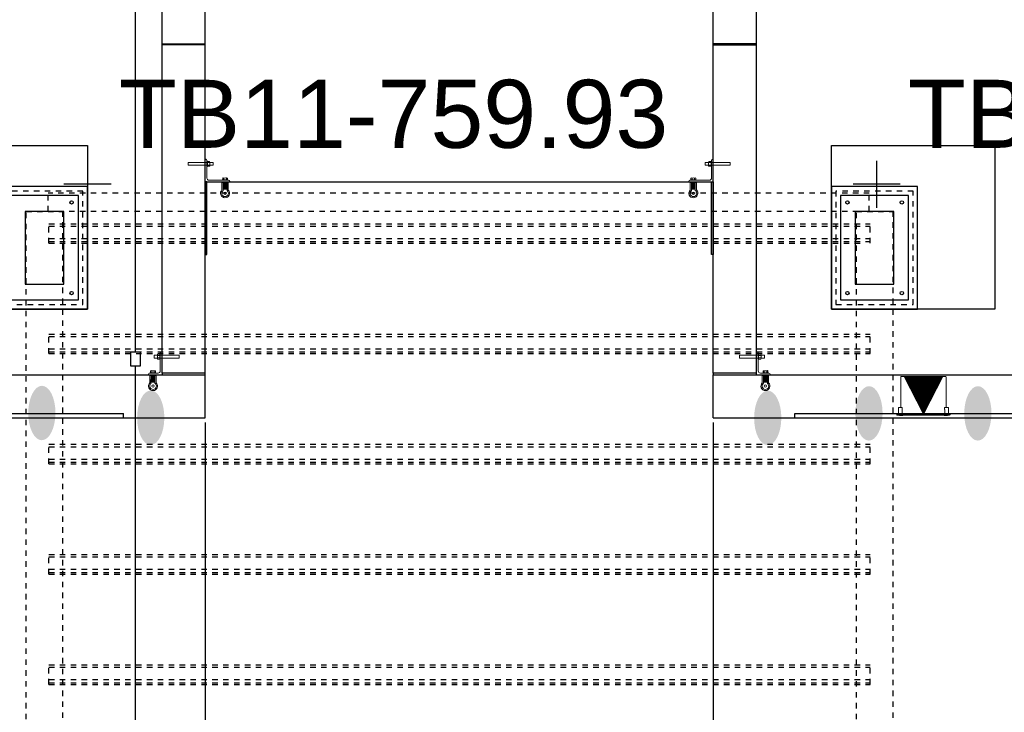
# Model space of a CAD drawing. Header units: feet. Extents: x 0 to 152508, y 0 to 59424.
# Tile 99 of 105: x 152339 to 152357, y 59397 to 59410. Entities that reach past the tile are written whole.
import ezdxf
from ezdxf import colors
from ezdxf.entities.mleader import LeaderData, LeaderLine
from ezdxf.math import Vec2, Vec3

# ---------------------------------------------------------------- set-up
doc = ezdxf.new("R2010")
doc.units = ezdxf.units.FT
doc.header["$LTSCALE"] = 0.05
doc.header["$MEASUREMENT"] = 0
doc.linetypes.add('Bridge plan$0$DGN Style 2', pattern=[26.762396, 16.057438, -10.704959])
doc.linetypes.add('Trellis Base$0$DASHED', pattern=[0.75, 0.5, -0.25])
for name, color, linetype, lineweight in [('Bridge plan$0$105523BL701 - SC_Scratch9', 252, 'Continuous', 0), ('Bridge plan$0$BR_P_Rail_Object', 251, 'Continuous', 30), ('Bridge plan$0$BR_P_Slab_Object', 2, 'Continuous', 30), ('Bridge plan$0$DR_P_Underdrain', 252, 'Continuous', 13), ('Bridge plan$0$LT_P_Luminaires', 252, 'Continuous', 0), ('Bridge plan$0$new FSB deck grid - PV_P_Curb', 1, 'Continuous', 13), ('Bridge plan$0$PV_P_Joint', 252, 'Continuous', 13), ('Bridge plan$0$VG_P_Cells', 252, 'Continuous', 13), ('Bridge plan$0$VG_P_Landscape_Limits', 252, 'Continuous', 0)]:
    doc.layers.add(name, color=color, linetype=linetype, lineweight=lineweight)
doc.layers.add('Bridge plan$0$SC_Scratch9', color=252, linetype='Continuous', lineweight=0, transparency=0.6)
for name, color, linetype in [('L-ANNO-NOTE', 30, 'Continuous'), ('Trellis Base$0$L-ANNO-NOTE', 30, 'Continuous'), ('Trellis Base$0$L-SITE-FOUNDATION', 2, 'Continuous'), ('Trellis Base$0$L-SITE-OVERHEAD', 251, 'Trellis Base$0$DASHED'), ('Trellis Base$0$L-SITE-STEEL COLUMN', 1, 'Continuous')]:
    doc.layers.add(name, color=color, linetype=linetype)
doc.styles.add('ARIAL', font='arial.ttf', dxfattribs={"width": 0.9})
doc.styles.add('Trellis Base$0$ARIAL', font='arial.ttf', dxfattribs={"width": 0.9})

# ---------------------------------------------------------------- blocks, each defined once
blk = doc.blocks.new('Bridge plan$0$INSIDE CORNER ATTACHMENT_1')
at = {"layer": 'Bridge plan$0$105523BL701 - SC_Scratch9', "flags": 128}
for points in [[(-0.259, 0.399), (0.082, 0.351), (0.075, 0.299), (-0.266, 0.347), (-0.259, 0.399)], [(0.05, 0.355), (0.058, 0.412)], [(0.086, 0.377), (0.094, 0.376), (0.079, 0.274), (0.071, 0.275)], [(0.086, 0.377), (0.094, 0.376), (0.079, 0.274), (0.071, 0.275)], [(0.043, 0.303), (0, 0), (0.248, -0.035), (0.25, -0.025)], [(0.127, 0.289), (0.135, 0.346)], [(0.135, 0.343), (0.19, 0.335), (0.195, 0.33), (0.189, 0.288), (0.182, 0.284), (0.128, 0.291)], [(0.119, 0.015), (0.12, 0.022), (0.222, 0.008), (0.221, 0)], [(0.128, -0.03), (0.106, -0.027), (0.087, -0.16)], [(0.13, -0.018), (0.108, -0.173)], [(0.111, -0.149), (0.183, -0.159)], [(0.111, -0.152), (0.182, -0.163)], [(0.112, -0.143), (0.184, -0.153)], [(0.114, -0.127), (0.186, -0.137)], [(0.115, -0.119), (0.187, -0.13)], [(0.118, -0.104), (0.189, -0.114)], [(0.119, -0.097), (0.19, -0.108)], [(0.121, -0.082), (0.192, -0.092)], [(0.122, -0.076), (0.193, -0.086)], [(0.124, -0.06), (0.195, -0.07)], [(0.125, -0.054), (0.196, -0.064)], [(0.127, -0.038), (0.198, -0.048)], [(0.128, -0.03), (0.199, -0.041)], [(0.201, -0.028), (0.179, -0.185)], [(0.199, -0.041), (0.221, -0.044), (0.202, -0.179)]]:
    blk.add_lwpolyline(points, dxfattribs=at)
for points in [[(0.082, 0.351), (0.087, 0.387, 0.421903), (0.069, 0.411), (0.058, 0.412)], [(0.128, 0.363), (0.096, 0.368, 0.39919), (0.093, 0.346), (0.125, 0.341)], [(0.102, 0.367), (0.134, 0.362, -0.39919), (0.131, 0.34), (0.099, 0.345)], [(0.102, 0.367), (0.134, 0.362, -0.39919), (0.131, 0.34), (0.099, 0.345)], [(0.075, 0.299), (0.042, 0.067, 0.414214), (0.077, 0.021), (0.231, -0.001, -0.385788), (0.25, -0.025)], [(0.118, 0.296), (0.086, 0.301, 0.39919), (0.083, 0.279), (0.115, 0.274)], [(0.093, 0.3), (0.125, 0.295, -0.39919), (0.121, 0.273), (0.09, 0.278)], [(0.093, 0.3), (0.125, 0.295, -0.39919), (0.121, 0.273), (0.09, 0.278)], [(0.126, 0.021), (0.131, 0.053, -0.39919), (0.153, 0.05), (0.148, 0.018)], [(0.193, 0.012), (0.198, 0.044, -0.39919), (0.22, 0.041), (0.215, 0.009)]]:
    blk.add_lwpolyline(points, format="xyb", dxfattribs=at)
at = {"layer": 'Bridge plan$0$105523BL701 - SC_Scratch9'}
blk.add_circle((0.135, -0.228), 0.0205, dxfattribs=at)
for centre, radius, start, end in [((0.145, 0.315), 0.0606, 149.8986, 194.0014), ((0.057, 0.328), 0.0752, 334.3436, 9.5565), ((0.168, -0.009), 0.0606, 59.8986, 104.0014), ((0.135, -0.228), 0.0832, 125.329, 36.4259), ((0.135, -0.228), 0.0614, 116.6428, 44.6933)]:
    blk.add_arc(centre, radius, start, end, dxfattribs=at)
blk = doc.blocks.new('Bridge plan$0$FRONT ST PRECAST BENCH INSERT')
at = {"layer": 'Bridge plan$0$105523BL701 - SC_Scratch9', "flags": 128}
for points in [[(-0.05, 0.378), (-0.082, 0.378, 0.39919), (-0.082, 0.355), (-0.05, 0.355)], [(-0.05, 0.378), (-0.082, 0.378, 0.39919), (-0.082, 0.355), (-0.05, 0.355)], [(-0.076, 0.378), (-0.043, 0.378, -0.39919), (-0.043, 0.355), (-0.076, 0.355)], [(-0.032, 0.359), (-0.032, 0.395, -0.421903), (-0.011, 0.416), (0, 0.416)], [(-0.05, 0.31), (-0.082, 0.31, 0.39919), (-0.082, 0.288), (-0.05, 0.288)], [(-0.05, 0.31), (-0.082, 0.31, 0.39919), (-0.082, 0.288), (-0.05, 0.288)], [(-0.076, 0.31), (-0.043, 0.31, -0.39919), (-0.043, 0.288), (-0.076, 0.288)], [(-0.389, 0.039), (-0.389, 0.071, 0.39919), (-0.411, 0.071), (-0.411, 0.039)], [(-0.322, 0.039), (-0.322, 0.071, 0.39919), (-0.344, 0.071), (-0.344, 0.039)]]:
    blk.add_lwpolyline(points, format="xyb", dxfattribs=at)
for points in [[(-0.032, 0.385), (-0.04, 0.385), (-0.04, 0.282), (-0.032, 0.282)], [(-0.032, 0.385), (-0.04, 0.385), (-0.04, 0.282), (-0.032, 0.282)], [(0, 0.359), (0, 0.416)], [(0, 0.306), (0, 0), (-0.45, 0), (-0.45, 0.01)], [(-0.085, 0.359), (-0.141, 0.359), (-0.147, 0.354), (-0.147, 0.312), (-0.141, 0.306), (-0.085, 0.306)], [(-0.085, 0.304), (-0.085, 0.361)], [(0.312, 0.359), (-0.032, 0.359), (-0.032, 0.306), (0.312, 0.306), (0.312, 0.359)], [(-0.032, 0.306), (-0.032, 0.072)], [(-0.073, 0.031), (-0.429, 0.031)], [(-0.315, 0.031), (-0.315, 0.039), (-0.418, 0.039), (-0.418, 0.031)], [(-0.403, 0), (-0.403, -0.158)], [(-0.33, 0), (-0.33, -0.157)], [(-0.403, -0.012), (-0.425, -0.012), (-0.425, -0.149)], [(-0.33, -0.012), (-0.403, -0.012)], [(-0.33, -0.02), (-0.403, -0.02)], [(-0.33, -0.036), (-0.403, -0.036)], [(-0.33, -0.042), (-0.403, -0.042)], [(-0.33, -0.058), (-0.403, -0.058)], [(-0.33, -0.064), (-0.403, -0.064)], [(-0.33, -0.08), (-0.403, -0.08)], [(-0.33, -0.087), (-0.403, -0.087)], [(-0.33, -0.102), (-0.403, -0.102)], [(-0.33, -0.11), (-0.403, -0.11)], [(-0.33, -0.125), (-0.403, -0.125)], [(-0.33, -0.132), (-0.403, -0.132)], [(-0.33, -0.135), (-0.403, -0.135)], [(-0.33, -0.012), (-0.308, -0.012), (-0.308, -0.147)]]:
    blk.add_lwpolyline(points, dxfattribs=at)
at = {"layer": 'Bridge plan$0$105523BL701 - SC_Scratch9'}
blk.add_circle((-0.365, -0.207), 0.0205, dxfattribs=at)
at = {"layer": 'Bridge plan$0$105523BL701 - SC_Scratch9', "extrusion": (0, 0, -1)}
for centre, radius, start, end in [((0.01, 0.333), 0.0752, 342.3935, 17.6065), ((0.1, 0.333), 0.0606, 157.9486, 202.0514), ((0.366, 0.015), 0.0606, 67.9486, 112.0514), ((0.073, 0.072), 0.0411, 180, 270), ((0.365, -0.207), 0.0832, 133.379, 44.4759), ((0.365, -0.207), 0.0614, 124.6928, 52.7433)]:
    blk.add_arc(centre, radius, start, end, dxfattribs=at)
at = {"layer": 'Bridge plan$0$105523BL701 - SC_Scratch9'}
blk.add_arc((-0.428, 0.009), 0.0225, 92.0579, 176.4419, dxfattribs=at)
blk = doc.blocks.new('Bridge plan$0$WALL LIGHT PLAN_1')
at = {"layer": 'Bridge plan$0$LT_P_Luminaires', "linetype": 'Bridge plan$0$DGN Style 2'}
for p, q in [((-0.1543, 0.3658), (-0.1319, 0.3626)), ((-0.1543, 0.3658), (-0.1319, 0.3626)), ((-0.1996, 0.0831), (-0.1646, 0.3304)), ((-0.1646, 0.3304), (-0.1632, 0.3407)), ((-0.1632, 0.3407), (-0.1603, 0.3613)), ((-0.1319, 0.3626), (-0.0981, 0.3578)), ((-0.0981, 0.3578), (0.1935, 0.3166)), ((0.1935, 0.3166), (0.2273, 0.3118)), ((0.2273, 0.3118), (0.2497, 0.3087)), ((0.2273, 0.3118), (0.2497, 0.3087)), ((0.2498, 0.2718), (0.2513, 0.2821)), ((0.2513, 0.2821), (0.2542, 0.3027)), ((0.2498, 0.2718), (0.2148, 0.0245)), ((-0.2438, 0.0335), (-0.2454, 0.0221)), ((-0.2454, 0.0221), (0.2419, -0.0468)), ((-0.2412, 0.0165), (-0.2454, 0.0221)), ((-0.2438, 0.0335), (0.2435, -0.0354)), ((0.2363, -0.051), (-0.2412, 0.0165)), ((-0.2344, 0.0321), (-0.2343, 0.0331)), ((-0.2343, 0.0331), (-0.224, 0.0317)), ((-0.221, 0.0834), (-0.2279, 0.0349)), ((-0.224, 0.0317), (-0.2241, 0.0307)), ((-0.224, 0.0317), (0.224, -0.0317)), ((-0.2223, 0.0134), (-0.2225, 0.0116)), ((-0.2074, 0.0094), (-0.2225, 0.0116)), ((-0.2217, 0.0138), (-0.2223, 0.0134)), ((-0.2072, 0.0112), (-0.2223, 0.0134)), ((-0.218, 0.0857), (-0.2051, 0.0839)), ((-0.1923, 0.0073), (-0.2074, 0.0094)), ((-0.1921, 0.0091), (-0.2072, 0.0112)), ((-0.2051, 0.0839), (-0.1885, 0.0815)), ((-0.1945, 0.0305), (-0.1908, 0.0564)), ((-0.1921, 0.0091), (-0.1925, 0.0096)), ((-0.1923, 0.0073), (-0.1921, 0.0091)), ((-0.188, 0.0664), (-0.1863, 0.0785)), ((0.199, 0.0013), (0.1954, -0.0246)), ((0.2007, 0.0238), (0.199, 0.0116)), ((0.2037, 0.0261), (0.2203, 0.0237)), ((0.2203, 0.0237), (0.2332, 0.0219)), ((0.2286, -0.0296), (0.2355, 0.0189)), ((0.187, -0.0445), (0.1868, -0.0463)), ((0.2019, -0.0484), (0.1868, -0.0463)), ((0.1876, -0.0441), (0.187, -0.0445)), ((0.2021, -0.0467), (0.187, -0.0445)), ((0.1872, -0.0444), (0.1872, -0.0441)), ((0.217, -0.0506), (0.2019, -0.0484)), ((0.2172, -0.0488), (0.2021, -0.0467)), ((0.2172, -0.0488), (0.2168, -0.0482)), ((0.217, -0.0506), (0.2172, -0.0488)), ((0.2238, -0.0327), (0.224, -0.0317)), ((0.224, -0.0317), (0.2343, -0.0331)), ((0.2343, -0.0331), (0.2342, -0.0341)), ((0.2419, -0.0468), (0.2363, -0.051)), ((0.2435, -0.0354), (0.2419, -0.0468))]:
    blk.add_line(p, q, dxfattribs=at)
at = {"layer": 'Bridge plan$0$LT_P_Luminaires', "linetype": 'Bridge plan$0$DGN Style 2', "extrusion": (0, 0, -1), "flags": 128}
blk.add_lwpolyline([(0.1925, 0.0279), (0.1932, 0.0274), (0.1935, 0.0274)], dxfattribs=at)
at = {"layer": 'Bridge plan$0$LT_P_Luminaires', "linetype": 'Bridge plan$0$DGN Style 2'}
for centre, radius, start, end in [((-0.1551, 0.3606), 0.00525, 81.95, 171.95), ((0.249, 0.3035), 0.00525, 351.95, 81.95), ((-0.2305, 0.0353), 0.00267, 261.95, 351.95), ((-0.2184, 0.0831), 0.00267, 81.95, 171.95), ((-0.1928, 0.0297), 0.00245, 166.52476, 255.22723), ((-0.1951, 0.0312), 0.000856, 262.93255, 314.90953), ((-0.1913, 0.0309), 0.00326, 186.85341, 247.04629), ((-0.1381, 0.0465), 0.0537, 158.33012, 169.36715), ((-0.1889, 0.0789), 0.00267, 351.95, 81.95), ((0.1716, 0.0065), 0.0279, 349.36156, 10.59668), ((0.2034, 0.0234), 0.00267, 81.95, 171.95), ((0.2328, 0.0193), 0.00267, 351.95, 81.95), ((0.1923, -0.0233), 0.00326, 276.85383, 337.04617), ((0.1938, -0.0263), 0.00114, 193.83665, 250.47485), ((0.1961, -0.0242), 0.000851, 208.80795, 261.15081), ((0.2312, -0.03), 0.00267, 171.95, 261.95)]:
    blk.add_arc(centre, radius, start, end, dxfattribs=at)
blk = doc.blocks.new('*X84')
at = {"layer": 'Bridge plan$0$LT_P_Luminaires', "linetype": 'Bridge plan$0$DGN Style 2'}
for p, q in [((1828199.908, 711765.973), (1828200.037, 711766.026)), ((1828199.93, 711765.989), (1828200.036, 711766.033)), ((1828199.953, 711766.005), (1828200.035, 711766.039)), ((1828199.975, 711766.021), (1828200.034, 711766.045)), ((1828199.997, 711766.037), (1828200.034, 711766.052)), ((1828200.019, 711766.053), (1828200.033, 711766.058)), ((1828199.417, 711765.623), (1828200.058, 711765.886)), ((1828199.418, 711765.617), (1828200.059, 711765.88)), ((1828199.427, 711765.613), (1828200.059, 711765.873)), ((1828199.436, 711765.61), (1828200.06, 711765.867)), ((1828199.44, 711765.639), (1828200.057, 711765.892)), ((1828199.445, 711765.607), (1828200.061, 711765.86)), ((1828199.454, 711765.604), (1828200.062, 711765.854)), ((1828199.462, 711765.655), (1828200.056, 711765.899)), ((1828199.463, 711765.601), (1828200.063, 711765.848)), ((1828199.472, 711765.598), (1828200.064, 711765.841)), ((1828199.484, 711765.671), (1828200.055, 711765.905)), ((1828199.506, 711765.687), (1828200.054, 711765.911)), ((1828199.529, 711765.702), (1828200.053, 711765.918)), ((1828199.551, 711765.718), (1828200.052, 711765.924)), ((1828199.573, 711765.734), (1828200.051, 711765.931)), ((1828199.596, 711765.75), (1828200.05, 711765.937)), ((1828199.618, 711765.766), (1828200.049, 711765.943)), ((1828199.64, 711765.782), (1828200.048, 711765.95)), ((1828199.663, 711765.798), (1828200.047, 711765.956)), ((1828199.685, 711765.814), (1828200.047, 711765.962)), ((1828199.707, 711765.83), (1828200.046, 711765.969)), ((1828199.73, 711765.846), (1828200.045, 711765.975)), ((1828199.752, 711765.862), (1828200.044, 711765.982)), ((1828199.774, 711765.878), (1828200.043, 711765.988)), ((1828199.796, 711765.893), (1828200.042, 711765.994)), ((1828199.819, 711765.909), (1828200.041, 711766.001)), ((1828199.841, 711765.925), (1828200.04, 711766.007)), ((1828199.863, 711765.941), (1828200.039, 711766.013)), ((1828199.886, 711765.957), (1828200.038, 711766.02)), ((1828199.481, 711765.595), (1828200.065, 711765.835)), ((1828199.49, 711765.592), (1828200.066, 711765.829)), ((1828199.499, 711765.589), (1828200.067, 711765.822)), ((1828199.508, 711765.586), (1828200.068, 711765.816)), ((1828199.517, 711765.583), (1828200.069, 711765.809)), ((1828199.526, 711765.58), (1828200.07, 711765.803)), ((1828199.535, 711765.576), (1828200.071, 711765.797)), ((1828199.544, 711765.573), (1828200.072, 711765.79)), ((1828199.553, 711765.57), (1828200.072, 711765.784)), ((1828199.561, 711765.567), (1828200.073, 711765.778)), ((1828199.57, 711765.564), (1828200.074, 711765.771)), ((1828199.579, 711765.561), (1828200.075, 711765.765)), ((1828199.588, 711765.558), (1828200.076, 711765.758)), ((1828199.597, 711765.555), (1828200.077, 711765.752)), ((1828199.606, 711765.552), (1828200.078, 711765.746)), ((1828199.615, 711765.549), (1828200.079, 711765.739)), ((1828199.624, 711765.546), (1828200.08, 711765.733)), ((1828199.633, 711765.543), (1828200.081, 711765.727)), ((1828199.642, 711765.54), (1828200.082, 711765.72)), ((1828199.651, 711765.536), (1828200.083, 711765.714)), ((1828199.66, 711765.533), (1828200.084, 711765.707)), ((1828199.669, 711765.53), (1828200.084, 711765.701)), ((1828199.678, 711765.527), (1828200.085, 711765.695)), ((1828199.687, 711765.524), (1828200.086, 711765.688)), ((1828199.696, 711765.521), (1828200.087, 711765.682)), ((1828199.705, 711765.518), (1828200.088, 711765.675)), ((1828199.714, 711765.515), (1828200.089, 711765.669)), ((1828199.723, 711765.512), (1828200.09, 711765.663)), ((1828199.732, 711765.509), (1828200.091, 711765.656)), ((1828199.74, 711765.506), (1828200.092, 711765.65)), ((1828199.749, 711765.503), (1828200.093, 711765.644)), ((1828199.758, 711765.499), (1828200.094, 711765.637)), ((1828199.767, 711765.496), (1828200.095, 711765.631)), ((1828199.776, 711765.493), (1828200.096, 711765.624)), ((1828199.785, 711765.49), (1828200.097, 711765.618)), ((1828199.794, 711765.487), (1828200.097, 711765.612)), ((1828199.803, 711765.484), (1828200.098, 711765.605)), ((1828199.812, 711765.481), (1828200.099, 711765.599)), ((1828199.821, 711765.478), (1828200.1, 711765.593)), ((1828199.83, 711765.475), (1828200.101, 711765.586)), ((1828199.839, 711765.472), (1828200.102, 711765.58)), ((1828199.848, 711765.469), (1828200.103, 711765.573)), ((1828199.857, 711765.466), (1828200.104, 711765.567)), ((1828199.866, 711765.462), (1828200.105, 711765.561)), ((1828199.875, 711765.459), (1828200.106, 711765.554)), ((1828199.884, 711765.456), (1828200.107, 711765.548)), ((1828199.893, 711765.453), (1828200.108, 711765.542)), ((1828199.902, 711765.45), (1828200.109, 711765.535)), ((1828199.91, 711765.447), (1828200.109, 711765.529)), ((1828199.919, 711765.444), (1828200.11, 711765.522)), ((1828199.928, 711765.441), (1828200.111, 711765.516)), ((1828199.937, 711765.438), (1828200.112, 711765.51)), ((1828199.946, 711765.435), (1828200.113, 711765.503)), ((1828199.955, 711765.432), (1828200.114, 711765.497)), ((1828199.964, 711765.429), (1828200.115, 711765.491)), ((1828199.973, 711765.426), (1828200.116, 711765.484)), ((1828199.982, 711765.422), (1828200.117, 711765.478)), ((1828199.991, 711765.419), (1828200.118, 711765.471)), ((1828200, 711765.416), (1828200.119, 711765.465)), ((1828200.009, 711765.413), (1828200.12, 711765.459)), ((1828200.018, 711765.41), (1828200.121, 711765.452)), ((1828200.027, 711765.407), (1828200.121, 711765.446)), ((1828200.036, 711765.404), (1828200.122, 711765.44)), ((1828200.045, 711765.401), (1828200.123, 711765.433)), ((1828200.054, 711765.398), (1828200.124, 711765.427)), ((1828200.063, 711765.395), (1828200.125, 711765.42)), ((1828200.072, 711765.392), (1828200.126, 711765.414)), ((1828200.08, 711765.389), (1828200.127, 711765.408)), ((1828200.089, 711765.385), (1828200.128, 711765.401)), ((1828200.098, 711765.382), (1828200.129, 711765.395)), ((1828200.107, 711765.379), (1828200.13, 711765.389)), ((1828200.116, 711765.376), (1828200.131, 711765.382)), ((1828200.125, 711765.373), (1828200.132, 711765.376))]:
    blk.add_line(p, q, dxfattribs=at)
blk = doc.blocks.new('Bridge plan')
at = {"layer": 'Bridge plan$0$BR_P_Rail_Object', "lineweight": -3}
h = blk.add_hatch(color=256, dxfattribs=at)
edge = h.paths.add_edge_path(flags=0)
edge.add_ellipse((1828078.608, 711604.233), major_axis=(0.002, 0.5), ratio=0.5, start_angle=0, end_angle=360)
h = blk.add_hatch(color=256, dxfattribs=at)
edge = h.paths.add_edge_path(flags=0)
edge.add_ellipse((1828093.802, 711604.226), major_axis=(0.002, 0.5), ratio=0.5, start_angle=0, end_angle=360)
h = blk.add_hatch(color=256, dxfattribs=at)
edge = h.paths.add_edge_path(flags=0)
edge.add_ellipse((1828095.802, 711604.226), major_axis=(0.002, 0.5), ratio=0.5, start_angle=0, end_angle=360)
h = blk.add_hatch(color=256, dxfattribs=at)
edge = h.paths.add_edge_path(flags=0)
edge.add_ellipse((1828080.608, 711604.147), major_axis=(0.002, 0.5), ratio=0.5, start_angle=0, end_angle=360)
h = blk.add_hatch(color=256, dxfattribs=at)
edge = h.paths.add_edge_path(flags=0)
edge.add_ellipse((1828091.942, 711604.143), major_axis=(0.002, 0.5), ratio=0.5, start_angle=0, end_angle=360)
at = {"layer": 'Bridge plan$0$BR_P_Slab_Object', "lineweight": -3, "extrusion": (0, 0, -1)}
blk.add_arc((-1828092.207, 711610.232), 45, 273.4727, 1.2993, dxfattribs=at)
at = {"layer": 'Bridge plan$0$DR_P_Underdrain', "lineweight": -3}
for p, q in [((1828080.329, 711605.348), (1828080.329, 711621.964)), ((1828080.329, 711591.736), (1828080.329, 711605.098))]:
    blk.add_line(p, q, dxfattribs=at)
at = {"layer": 'Bridge plan$0$DR_P_Underdrain', "lineweight": -3, "flags": 128}
blk.add_lwpolyline([(1828080.236, 711605.098), (1828080.423, 711605.098), (1828080.423, 711605.348), (1828080.236, 711605.348)], close=True, dxfattribs=at)
at = {"layer": 'Bridge plan$0$LT_P_Luminaires', "lineweight": -3, "flags": 128}
blk.add_lwpolyline([(1828094.802, 711604.226), (1828094.453, 711604.904), (1828095.151, 711604.904)], close=True, dxfattribs=at)
at = {"layer": 'Bridge plan$0$new FSB deck grid - PV_P_Curb', "lineweight": -3, "extrusion": (0, 0, -1)}
blk.add_arc((-1828092.207, 711610.232), 44.5, 273.7491, 1.2993, dxfattribs=at)
at = {"layer": 'Bridge plan$0$PV_P_Joint', "lineweight": -3}
for p, q in [((1828081.608, 711604.06), (1828081.608, 711592.56)), ((1828090.942, 711604.06), (1828090.942, 711592.56))]:
    blk.add_line(p, q, dxfattribs=at)
at = {"layer": 'Bridge plan$0$SC_Scratch9', "lineweight": -3, "ltscale": 12, "flags": 128}
for points in [[(1828081.608, 711608.476), (1828081.608, 711607.143), (1828081.64, 711607.143), (1828081.64, 711608.476)], [(1828090.942, 711608.476), (1828090.942, 711607.143), (1828090.91, 711607.143), (1828090.91, 711608.476)], [(1828080.816, 711604.935), (1828081.608, 711604.935), (1828081.608, 711604.967), (1828080.816, 711604.967)], [(1828090.942, 711604.935), (1828091.734, 711604.935), (1828091.734, 711604.967), (1828090.942, 711604.967)]]:
    blk.add_lwpolyline(points, close=True, dxfattribs=at)
at = {"layer": 'Bridge plan$0$VG_P_Cells', "lineweight": -3}
for p, q in [((1828080.816, 711604.967), (1828080.817, 711623.11)), ((1828081.608, 711604.967), (1828081.608, 711623.11)), ((1828090.942, 711604.967), (1828090.942, 711623.11)), ((1828091.734, 711604.967), (1828091.734, 711623.11)), ((1828080.817, 711611.014), (1828081.608, 711611.014)), ((1828081.608, 711610.994), (1828080.817, 711610.994)), ((1828091.734, 711611.014), (1828090.942, 711611.014)), ((1828090.942, 711610.994), (1828091.734, 711610.994)), ((1828081.64, 711608.476), (1828090.91, 711608.476)), ((1828074.62, 711604.935), (1828081.608, 711604.935)), ((1828090.942, 711604.935), (1828097.162, 711604.935)), ((1828074.62, 711604.143), (1828080.108, 711604.143)), ((1828080.108, 711604.143), (1828081.608, 711604.143)), ((1828090.942, 711604.143), (1828092.442, 711604.143)), ((1828092.442, 711604.143), (1828097.162, 711604.143))]:
    blk.add_line(p, q, dxfattribs=at)
at = {"layer": 'Bridge plan$0$VG_P_Cells', "lineweight": -3, "ltscale": 12}
for p, q in [((1828081.64, 711607.143), (1828081.64, 711608.476)), ((1828090.91, 711607.143), (1828090.91, 711608.476)), ((1828081.608, 711604.967), (1828080.816, 711604.967)), ((1828081.608, 711604.143), (1828081.608, 711604.935)), ((1828091.734, 711604.967), (1828090.942, 711604.967)), ((1828090.942, 711604.143), (1828090.942, 711604.935)), ((1828080.108, 711604.143), (1828080.108, 711604.226)), ((1828092.442, 711604.143), (1828092.442, 711604.226))]:
    blk.add_line(p, q, dxfattribs=at)
at = {"layer": 'Bridge plan$0$VG_P_Landscape_Limits', "lineweight": -3, "ltscale": 12}
for p, q in [((1828063.601, 711604.226), (1828080.108, 711604.226)), ((1828092.442, 711604.226), (1828108.145, 711604.226))]:
    blk.add_line(p, q, dxfattribs=at)
at = {"layer": 'Bridge plan$0$LT_P_Luminaires', "lineweight": -3, "extrusion": (0, 0, -1), "xscale": 1.989670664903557, "yscale": 1.989670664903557, "zscale": 1.989670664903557, "rotation": 8.050230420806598}
blk.add_blockref('Bridge plan$0$WALL LIGHT PLAN_1', (-1828094.802, 711604.226), dxfattribs=at)
at = {"layer": 'Bridge plan$0$LT_P_Luminaires', "lineweight": -3, "rotation": 81.7392783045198}
blk.add_blockref('*X84', (2269803.818, -1199891.662), dxfattribs=at)
at = {"layer": 'Bridge plan$0$SC_Scratch9', "lineweight": -3, "extrusion": (0, 0, -1)}
for name, p, rotation in [('Bridge plan$0$FRONT ST PRECAST BENCH INSERT', (-1828081.608, 711608.476), 0.0002309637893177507), ('Bridge plan$0$INSIDE CORNER ATTACHMENT_1', (-1828080.816, 711604.935), 8.05023047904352)]:
    blk.add_blockref(name, p, dxfattribs=dict(at, rotation=rotation))
at = {"layer": 'Bridge plan$0$SC_Scratch9', "lineweight": -3}
for name, p, rotation in [('Bridge plan$0$FRONT ST PRECAST BENCH INSERT', (1828090.942, 711608.476), 359.9997690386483), ('Bridge plan$0$INSIDE CORNER ATTACHMENT_1', (1828091.734, 711604.935), 8.049768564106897)]:
    blk.add_blockref(name, p, dxfattribs=dict(at, rotation=rotation))
blk = doc.blocks.new('SpotElev')
at = {"color": 11, "linetype": 'Continuous'}
for points in [[(0, 0.02217), (0, -0.02111)], [(0.02164, 0.00053), (-0.02164, 0.00053)]]:
    blk.add_lwpolyline(points, dxfattribs=at)
at = {"color": 11, "linetype": 'Continuous', "style": 'ARIAL'}
blk.add_attdef('SPOT', (0.03067, 0.0103, -465.895), '', height=0.0625, dxfattribs=at)
blk = doc.blocks.new('Trellis Base')
at = {"layer": 'Trellis Base$0$L-SITE-FOUNDATION'}
for points in [[(152340.383, 59404.88), (152337.383, 59404.88), (152337.383, 59407.88), (152340.383, 59407.88)], [(152357.05, 59404.88), (152354.05, 59404.88), (152354.05, 59407.88), (152357.05, 59407.88)], [(152338.8, 59407.13), (152338.8, 59404.88), (152340.383, 59404.88), (152340.383, 59407.13)], [(152354.05, 59407.13), (152354.05, 59404.88), (152355.633, 59404.88), (152355.633, 59407.13)]]:
    blk.add_lwpolyline(points, close=True, dxfattribs=at)
at = {"layer": 'Trellis Base$0$L-SITE-FOUNDATION', "linetype": 'Trellis Base$0$DASHED'}
for points in [[(152338.883, 59407.047), (152338.883, 59404.963), (152340.3, 59404.963), (152340.3, 59407.047)], [(152354.133, 59407.047), (152354.133, 59404.963), (152355.55, 59404.963), (152355.55, 59407.047)]]:
    blk.add_lwpolyline(points, close=True, dxfattribs=at)
at = {"layer": 'Trellis Base$0$L-SITE-OVERHEAD'}
for points in [[(152339.661, 59406.672), (152339.661, 59407.005)], [(152354.744, 59407.005), (152339.661, 59407.005)], [(152354.744, 59406.672), (152354.744, 59407.005)], [(152354.744, 59406.672), (152339.661, 59406.672)], [(152339.675, 59406.447), (152354.758, 59406.447)], [(152339.675, 59406.087), (152339.675, 59406.447)], [(152354.758, 59406.087), (152354.758, 59406.447)], [(152339.675, 59406.087), (152354.643, 59406.087)], [(152339.675, 59404.421), (152354.758, 59404.421)], [(152339.675, 59404.062), (152339.675, 59404.421)], [(152354.758, 59404.062), (152354.758, 59404.421)], [(152339.675, 59404.062), (152354.758, 59404.062)], [(152339.675, 59402.396), (152354.758, 59402.396)], [(152339.675, 59402.037), (152339.675, 59402.396)], [(152354.758, 59402.037), (152354.758, 59402.396)], [(152339.675, 59402.037), (152354.758, 59402.037)], [(152339.675, 59400.371), (152354.758, 59400.371)], [(152339.675, 59400.011), (152339.675, 59400.371)], [(152354.758, 59400.011), (152354.758, 59400.371)], [(152339.675, 59400.011), (152354.758, 59400.011)], [(152339.675, 59398.346), (152354.758, 59398.346)], [(152339.675, 59397.986), (152339.675, 59398.346)], [(152354.758, 59397.986), (152354.758, 59398.346)], [(152339.675, 59397.986), (152354.758, 59397.986)]]:
    blk.add_lwpolyline(points, dxfattribs=at)
for points in [[(152339.258, 59406.672), (152339.925, 59406.672), (152339.925, 59382.546), (152339.258, 59382.546)], [(152354.508, 59406.672), (152355.175, 59406.672), (152355.175, 59382.546), (152354.508, 59382.546)]]:
    blk.add_lwpolyline(points, close=True, dxfattribs=at)
at = {"layer": 'Trellis Base$0$L-SITE-OVERHEAD', "color": 250}
for points in [[(152339.675, 59406.402), (152354.758, 59406.402)], [(152339.675, 59406.174), (152354.758, 59406.174)], [(152339.675, 59406.118), (152354.758, 59406.118)], [(152339.675, 59404.376), (152354.758, 59404.376)], [(152339.675, 59404.149), (152354.758, 59404.149)], [(152339.675, 59404.092), (152354.758, 59404.092)], [(152339.675, 59402.351), (152354.758, 59402.351)], [(152339.675, 59402.124), (152354.758, 59402.124)], [(152339.675, 59402.067), (152354.758, 59402.067)], [(152339.675, 59400.326), (152354.758, 59400.326)], [(152339.675, 59400.099), (152354.758, 59400.099)], [(152339.675, 59400.042), (152354.758, 59400.042)], [(152339.675, 59398.301), (152354.758, 59398.301)], [(152339.675, 59398.073), (152354.758, 59398.073)], [(152339.675, 59398.017), (152354.758, 59398.017)]]:
    blk.add_lwpolyline(points, dxfattribs=at)
at = {"layer": 'Trellis Base$0$L-SITE-STEEL COLUMN'}
for points in [[(152338.966, 59406.963), (152338.966, 59405.047), (152340.216, 59405.047), (152340.216, 59406.963)], [(152354.217, 59406.963), (152354.217, 59405.047), (152355.467, 59405.047), (152355.467, 59406.963)], [(152339.237, 59406.672), (152339.237, 59405.338), (152339.946, 59405.338), (152339.946, 59406.672)], [(152354.488, 59406.672), (152354.488, 59405.338), (152355.196, 59405.338), (152355.196, 59406.672)]]:
    blk.add_lwpolyline(points, close=True, dxfattribs=at)
for centre in [(152340.091, 59406.838), (152354.342, 59406.838), (152355.342, 59406.838), (152340.091, 59405.172), (152354.342, 59405.172), (152355.342, 59405.172)]:
    blk.add_circle(centre, 0.0312, dxfattribs=at)
blk.add_blockref('Bridge plan', (-1675739.063, -652201.263))
at = {"layer": 'Trellis Base$0$L-ANNO-NOTE'}
ml = blk.add_multileader_mtext('Standard', dxfattribs=at)
ml.set_content('W. LIVINGSTON AVENUE', color=11, style='Trellis Base$0$ARIAL')
ml.set_leader_properties()
ml.build(insert=Vec2(0, 0))
ml.multileader.update_dxf_attribs({"has_dogleg": 0, "dogleg_length": 0.36, "arrow_head_size": 1.25, "scale": 10})
ctx = ml.context
ctx.base_point, ctx.scale, ctx.char_height, ctx.arrow_head_size, ctx.landing_gap_size, ctx.plane_origin, ctx.plane_x_axis, ctx.plane_y_axis = Vec3(152493.433, 59387.87), 10, 1.25, 1.25, 0.5, Vec3(152496.482, 59382.314), Vec3(0.234739, 0.972058), Vec3(-0.972058, 0.234739)
notes = []
notes.append((ctx, [(0, (0, 0, 0), (0, 0), (1, 0), 1, [])]))
ctx.mtext.insert, ctx.mtext.text_direction, ctx.mtext.rotation, ctx.mtext.flow_direction = Vec3(152492.933, 59388.505), Vec3(0.234739, 0.972058), 1.333846, 5
for ctx, leaders in notes:
    for number, flags, end, landing, length, lines in leaders:
        leader = LeaderData()
        leader.index, (leader.has_last_leader_line, leader.has_dogleg_vector, leader.attachment_direction) = number, flags
        leader.last_leader_point, leader.dogleg_vector, leader.dogleg_length = Vec3(end), Vec3(landing), length
        for number, points, colour, breaks in lines:
            line = LeaderLine()
            line.index, line.vertices, line.color, line.breaks = number, Vec3.list(points), colors.encode_raw_color(colour), breaks
            leader.lines.append(line)
        ctx.leaders.append(leader)

msp = doc.modelspace()

# ---------------------------------------------------------------- block references
msp.add_blockref('Trellis Base', (0, 0))
at = {"layer": 'L-ANNO-NOTE'}
ref = msp.add_blockref('SpotElev', (152340.383, 59407.161), dxfattribs=dict(at, xscale=20, yscale=20, zscale=20))
ref.add_attrib('SPOT', 'TB11-759.93', (152340.957, 59407.84, -18635.8), dxfattribs={"layer": '0', "color": 11, "linetype": 'Continuous', "height": 1.25, "style": 'ARIAL'})
ref = msp.add_blockref('SpotElev', (152354.879, 59407.161), dxfattribs=dict(at, xscale=20, yscale=20, zscale=20))
ref.add_attrib('SPOT', 'TB12-759.93', (152355.452, 59407.84, -18635.8), dxfattribs={"layer": '0', "color": 11, "linetype": 'Continuous', "height": 1.25, "style": 'ARIAL'})

doc.saveas('drawing.dxf')
